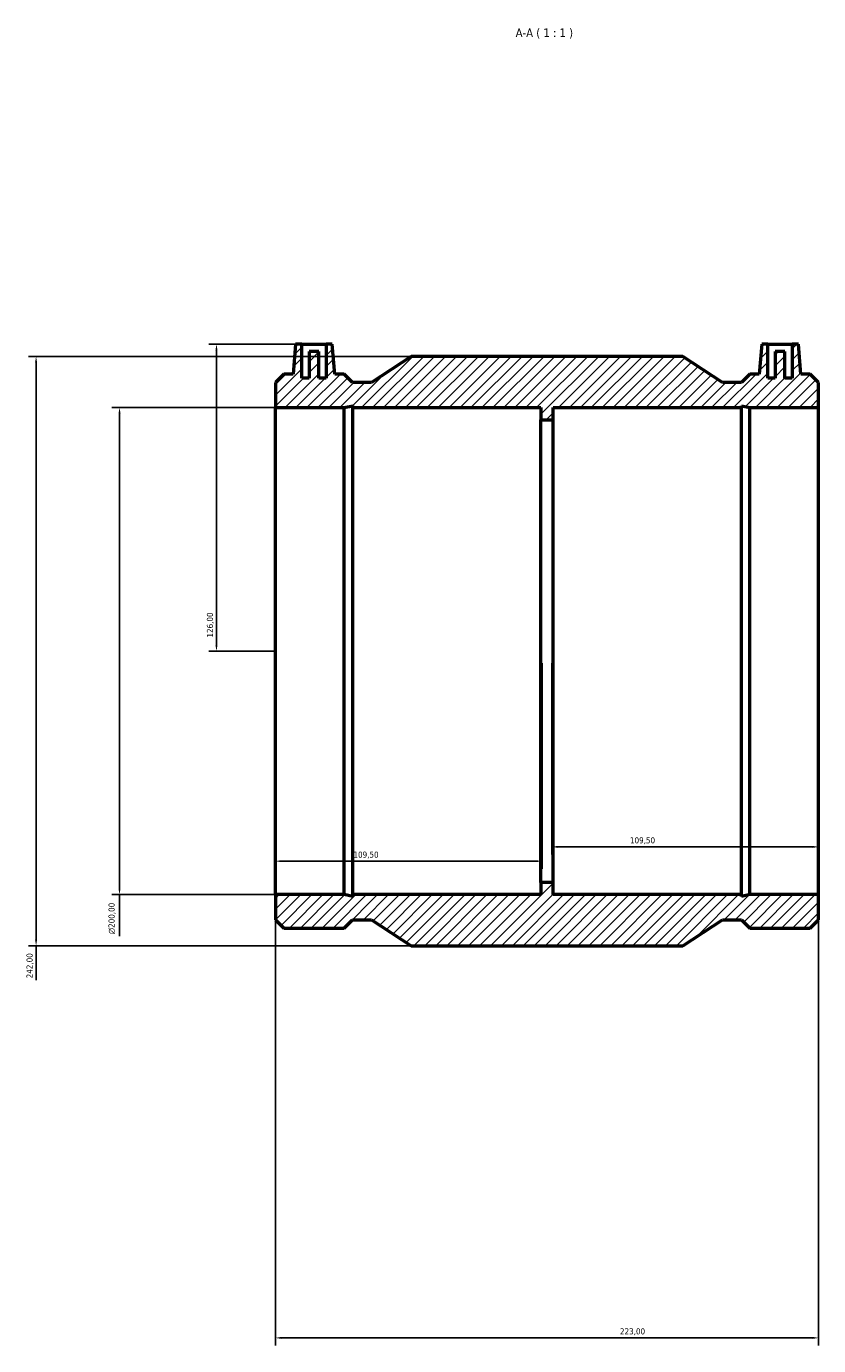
# Model space of a CAD drawing. Header units: millimetres. Extents: x -202 to 1296, y -254 to 1891.
# Tile 5 of 6: x 237 to 562, y 1350 to 1891. Entities that reach past the tile are written whole.
import ezdxf

# ---------------------------------------------------------------- set-up
doc = ezdxf.new("R2010")
doc.units = ezdxf.units.MM
for name, color, linetype, lineweight in [('Dimension (ISO)', 7, 'Continuous', 25), ('Hatch (ISO)', 7, 'Continuous', 18), ('Symbol (ISO)', 7, 'Continuous', 25), ('Visible (ISO)', 7, 'Continuous', 50)]:
    doc.layers.add(name, color=color, linetype=linetype, lineweight=lineweight)
doc.styles.add('Label Text (ISO)', font='tahoma.ttf')
doc.styles.add('Note Text (ISO)', font='tahoma.ttf')
doc.dimstyles.new('Default (ISO)', dxfattribs={"dimtxt": 2.5, "dimasz": 2.5, "dimexe": 3.175, "dimexo": 0, "dimgap": 0.762, "dimtad": 1, "dimrnd": 1e-08, "dimzin": 0, "dimtxsty": 'Note Text (ISO)', "dimcen": 0.09, "dimdle": 10, "dimclrd": 256, "dimclre": 256, "dimclrt": 232, "dimazin": 0, "dimtfac": 1.40208, "dimtmove": 0, "dimatfit": 3, "dimfxl": 1, "dimtolj": 1, "dimtzin": 0, "dimlwd": -1, "dimlwe": -1, "dimarcsym": 0})

# ---------------------------------------------------------------- blocks, each defined once
blk = doc.blocks.new('*D7')
at = {"layer": 'Defpoints', "color": 0, "transparency": 16777216}
for p in [(339.03, 1534.93), (562.03, 1534.93), (562.03, 1352.93)]:
    blk.add_point(p, dxfattribs=at)
at = {"layer": 'Dimension (ISO)', "transparency": 16777216}
for p, q in [((339.03, 1534.93), (339.03, 1349.75)), ((562.03, 1534.93), (562.03, 1349.75)), ((341.53, 1352.93), (559.53, 1352.93))]:
    blk.add_line(p, q, dxfattribs=at)
for points in [[(341.53, 1353.34), (341.53, 1352.51), (339.03, 1352.93)], [(559.53, 1353.34), (559.53, 1352.51), (562.03, 1352.93)]]:
    blk.add_solid(points, dxfattribs=at)
at = {"layer": 'Dimension (ISO)', "color": 232, "true_color": 0xca0064, "transparency": 16777216, "insert": (480.48, 1356.86), "char_height": 2.5, "attachment_point": 1, "style": 'Note Text (ISO)'}
blk.add_mtext('\\A1;223,00', dxfattribs=at)
blk = doc.blocks.new('*D8')
at = {"layer": 'Defpoints', "color": 0, "transparency": 16777216}
for p in [(562.03, 1634.93), (452.53, 1629.93), (452.53, 1554.53)]:
    blk.add_point(p, dxfattribs=at)
at = {"layer": 'Dimension (ISO)', "transparency": 16777216}
for p, q in [((452.53, 1629.93), (452.53, 1551.36)), ((559.53, 1554.53), (455.03, 1554.53))]:
    blk.add_line(p, q, dxfattribs=at)
for points in [[(455.03, 1554.95), (455.03, 1554.11), (452.53, 1554.53)], [(559.53, 1554.95), (559.53, 1554.11), (562.03, 1554.53)]]:
    blk.add_solid(points, dxfattribs=at)
at = {"layer": 'Dimension (ISO)', "color": 232, "true_color": 0xca0064, "transparency": 16777216, "insert": (484.58, 1558.47), "char_height": 2.5, "attachment_point": 1, "style": 'Note Text (ISO)'}
blk.add_mtext('\\A1;109,50', dxfattribs=at)
blk = doc.blocks.new('*D9')
at = {"layer": 'Defpoints', "color": 0, "transparency": 16777216}
for p in [(339.03, 1634.93), (448.53, 1629.93), (339.03, 1548.66)]:
    blk.add_point(p, dxfattribs=at)
at = {"layer": 'Dimension (ISO)', "transparency": 16777216}
for p, q in [((448.53, 1629.93), (448.53, 1545.49)), ((446.03, 1548.66), (341.53, 1548.66))]:
    blk.add_line(p, q, dxfattribs=at)
for points in [[(341.53, 1549.08), (341.53, 1548.25), (339.03, 1548.66)], [(446.03, 1549.08), (446.03, 1548.25), (448.53, 1548.66)]]:
    blk.add_solid(points, dxfattribs=at)
at = {"layer": 'Dimension (ISO)', "color": 232, "true_color": 0xca0064, "transparency": 16777216, "insert": (371.08, 1552.6), "char_height": 2.5, "attachment_point": 1, "style": 'Note Text (ISO)'}
blk.add_mtext('\\A1;109,50', dxfattribs=at)
blk = doc.blocks.new('*D10')
at = {"layer": 'Defpoints', "color": 0, "transparency": 16777216}
for p in [(349.84, 1760.93), (314.84, 1634.93), (339.03, 1634.93)]:
    blk.add_point(p, dxfattribs=at)
at = {"layer": 'Dimension (ISO)', "transparency": 16777216}
for p, q in [((349.84, 1760.93), (311.66, 1760.93)), ((314.84, 1758.43), (314.84, 1637.43)), ((339.03, 1634.93), (311.66, 1634.93))]:
    blk.add_line(p, q, dxfattribs=at)
for points in [[(314.42, 1758.43), (315.25, 1758.43), (314.84, 1760.93)], [(314.42, 1637.43), (315.25, 1637.43), (314.84, 1634.93)]]:
    blk.add_solid(points, dxfattribs=at)
at = {"layer": 'Dimension (ISO)', "color": 232, "true_color": 0xca0064, "transparency": 16777216, "insert": (310.9, 1640.47), "char_height": 2.5, "attachment_point": 1, "rotation": 90, "style": 'Note Text (ISO)'}
blk.add_mtext('\\A1;126,00', dxfattribs=at)
blk = doc.blocks.new('*D11')
at = {"layer": 'Defpoints', "color": 0, "transparency": 16777216}
for p in [(394.78, 1755.93), (240.78, 1513.93), (394.78, 1513.93)]:
    blk.add_point(p, dxfattribs=at)
at = {"layer": 'Dimension (ISO)', "transparency": 16777216}
for p, q in [((394.78, 1755.93), (237.61, 1755.93)), ((240.78, 1753.43), (240.78, 1516.43)), ((394.78, 1513.93), (237.61, 1513.93)), ((240.78, 1513.93), (240.78, 1499.8))]:
    blk.add_line(p, q, dxfattribs=at)
for points in [[(240.36, 1753.43), (241.2, 1753.43), (240.78, 1755.93)], [(240.36, 1516.43), (241.2, 1516.43), (240.78, 1513.93)]]:
    blk.add_solid(points, dxfattribs=at)
at = {"layer": 'Dimension (ISO)', "color": 232, "true_color": 0xca0064, "transparency": 16777216, "insert": (236.85, 1500.56), "char_height": 2.5, "attachment_point": 1, "rotation": 90, "style": 'Note Text (ISO)'}
blk.add_mtext('\\A1;242,00', dxfattribs=at)
blk = doc.blocks.new('*D12')
at = {"layer": 'Defpoints', "color": 0, "transparency": 16777216}
for p in [(339.03, 1734.93), (275.03, 1534.93), (339.03, 1534.93)]:
    blk.add_point(p, dxfattribs=at)
at = {"layer": 'Dimension (ISO)', "transparency": 16777216}
for p, q in [((339.03, 1734.93), (271.86, 1734.93)), ((275.03, 1732.43), (275.03, 1537.43)), ((339.03, 1534.93), (271.86, 1534.93)), ((275.03, 1534.93), (275.03, 1517.92))]:
    blk.add_line(p, q, dxfattribs=at)
for points in [[(274.61, 1732.43), (275.45, 1732.43), (275.03, 1734.93)], [(274.61, 1537.43), (275.45, 1537.43), (275.03, 1534.93)]]:
    blk.add_solid(points, dxfattribs=at)
at = {"layer": 'Dimension (ISO)', "color": 232, "true_color": 0xca0064, "transparency": 16777216, "insert": (270.51, 1518.68), "char_height": 2.5, "attachment_point": 1, "rotation": 90, "style": 'Note Text (ISO)'}
blk.add_mtext('\\A1;\\fAIGDT|b0|i0;\\H2.5000;\\ln\\fTahoma|b0|i0;\\H2.5000;200,00', dxfattribs=at)

msp = doc.modelspace()

# ---------------------------------------------------------------- hatches: boundary and pattern name
at = {"layer": 'Hatch (ISO)'}
h = msp.add_hatch(dxfattribs=at)
h.set_pattern_fill('ANSI31', color=256, scale=25.4, style=0)
h.set_pattern_definition([(45, (0, 0), (-2.245064, 2.245064), [])])
h.paths.add_polyline_path([(339.031, 1745.255), (339.031, 1734.927), (367.229, 1734.927), (370.755, 1735.677), (370.755, 1734.927), (448.031, 1734.927), (448.031, 1729.927), (453.031, 1729.927), (453.031, 1734.927), (530.307, 1734.927), (530.307, 1735.677), (533.833, 1734.927), (562.031, 1734.927), (562.031, 1745.255), (558.619, 1748.667), (554.799, 1748.667), (553.726, 1760.927), (551.226, 1760.927), (551.226, 1746.927), (548.226, 1746.927), (548.226, 1757.927), (544.226, 1757.927), (544.226, 1746.927), (541.226, 1746.927), (541.226, 1760.927), (538.726, 1760.927), (537.654, 1748.667), (533.833, 1748.667), (530.421, 1745.255), (522.519, 1745.255), (506.281, 1755.927), (394.781, 1755.927), (378.544, 1745.255), (370.641, 1745.255), (367.229, 1748.667), (363.409, 1748.667), (362.336, 1760.927), (359.836, 1760.927), (359.836, 1746.927), (356.836, 1746.927), (356.836, 1757.927), (352.836, 1757.927), (352.836, 1746.927), (349.836, 1746.927), (349.836, 1760.927), (347.336, 1760.927), (346.264, 1748.667), (342.443, 1748.667)])
h.paths.add_polyline_path([(339.031, 1534.927), (339.031, 1524.6), (342.443, 1521.187), (367.229, 1521.187), (370.641, 1524.6), (378.544, 1524.6), (394.781, 1513.927), (506.281, 1513.927), (522.519, 1524.6), (530.421, 1524.6), (533.833, 1521.187), (558.619, 1521.187), (562.031, 1524.6), (562.031, 1534.927), (533.833, 1534.927), (530.307, 1534.178), (530.307, 1534.927), (453.031, 1534.927), (453.031, 1539.927), (448.031, 1539.927), (448.031, 1534.927), (370.755, 1534.927), (370.755, 1534.178), (367.229, 1534.927)])

# ---------------------------------------------------------------- linework, layer by layer
at = {"layer": 'Visible (ISO)'}
for p, q in [((347.336, 1760.927), (346.264, 1748.667)), ((349.836, 1760.927), (347.336, 1760.927)), ((349.836, 1746.927), (349.836, 1760.927)), ((349.836, 1760.927), (359.836, 1760.927)), ((362.336, 1760.927), (359.836, 1760.927)), ((359.836, 1760.927), (359.836, 1746.927)), ((363.409, 1748.667), (362.336, 1760.927)), ((538.726, 1760.927), (537.654, 1748.667)), ((541.226, 1760.927), (538.726, 1760.927)), ((541.226, 1746.927), (541.226, 1760.927)), ((541.226, 1760.927), (551.226, 1760.927)), ((553.726, 1760.927), (551.226, 1760.927)), ((551.226, 1760.927), (551.226, 1746.927)), ((554.799, 1748.667), (553.726, 1760.927)), ((356.836, 1757.927), (352.836, 1757.927)), ((352.836, 1757.927), (352.836, 1746.927)), ((356.836, 1746.927), (356.836, 1757.927)), ((394.781, 1755.927), (378.544, 1745.255)), ((506.281, 1755.927), (394.781, 1755.927)), ((522.519, 1745.255), (506.281, 1755.927)), ((548.226, 1757.927), (544.226, 1757.927)), ((544.226, 1757.927), (544.226, 1746.927)), ((548.226, 1746.927), (548.226, 1757.927)), ((342.443, 1748.667), (339.031, 1745.255)), ((339.031, 1745.255), (339.031, 1734.927)), ((346.264, 1748.667), (342.443, 1748.667)), ((352.836, 1746.927), (349.836, 1746.927)), ((359.836, 1746.927), (356.836, 1746.927)), ((367.229, 1748.667), (363.409, 1748.667)), ((370.641, 1745.255), (367.229, 1748.667)), ((378.544, 1745.255), (370.641, 1745.255)), ((530.421, 1745.255), (522.519, 1745.255)), ((533.833, 1748.667), (530.421, 1745.255)), ((537.654, 1748.667), (533.833, 1748.667)), ((544.226, 1746.927), (541.226, 1746.927)), ((551.226, 1746.927), (548.226, 1746.927)), ((558.619, 1748.667), (554.799, 1748.667)), ((562.031, 1745.255), (558.619, 1748.667)), ((562.031, 1734.927), (562.031, 1745.255)), ((339.031, 1734.927), (367.229, 1734.927)), ((339.031, 1534.927), (339.031, 1734.927)), ((367.229, 1734.927), (370.755, 1735.677)), ((367.229, 1534.927), (367.229, 1734.927)), ((370.755, 1735.677), (370.755, 1734.927)), ((370.755, 1734.927), (448.031, 1734.927)), ((370.755, 1534.927), (370.755, 1734.927)), ((448.031, 1734.927), (448.031, 1729.927)), ((453.031, 1729.927), (453.031, 1734.927)), ((453.031, 1734.927), (530.307, 1734.927)), ((530.307, 1734.927), (530.307, 1735.677)), ((530.307, 1735.677), (533.833, 1734.927)), ((530.307, 1534.927), (530.307, 1734.927)), ((533.833, 1734.927), (562.031, 1734.927)), ((533.833, 1534.927), (533.833, 1734.927)), ((562.031, 1534.927), (562.031, 1734.927)), ((448.031, 1729.927), (453.031, 1729.927)), ((448.031, 1539.927), (448.031, 1729.927)), ((453.031, 1539.927), (453.031, 1729.927)), ((453.031, 1539.927), (448.031, 1539.927)), ((448.031, 1539.927), (448.031, 1534.927)), ((453.031, 1534.927), (453.031, 1539.927)), ((339.031, 1534.927), (339.031, 1524.6)), ((367.229, 1534.927), (339.031, 1534.927)), ((370.755, 1534.178), (367.229, 1534.927)), ((448.031, 1534.927), (370.755, 1534.927)), ((370.755, 1534.927), (370.755, 1534.178)), ((530.307, 1534.927), (453.031, 1534.927)), ((533.833, 1534.927), (530.307, 1534.178)), ((530.307, 1534.178), (530.307, 1534.927)), ((562.031, 1534.927), (533.833, 1534.927)), ((562.031, 1524.6), (562.031, 1534.927)), ((339.031, 1524.6), (342.443, 1521.187)), ((367.229, 1521.187), (370.641, 1524.6)), ((370.641, 1524.6), (378.544, 1524.6)), ((378.544, 1524.6), (394.781, 1513.927)), ((506.281, 1513.927), (522.519, 1524.6)), ((522.519, 1524.6), (530.421, 1524.6)), ((530.421, 1524.6), (533.833, 1521.187)), ((558.619, 1521.187), (562.031, 1524.6)), ((342.443, 1521.187), (367.229, 1521.187)), ((533.833, 1521.187), (558.619, 1521.187)), ((394.781, 1513.927), (506.281, 1513.927))]:
    msp.add_line(p, q, dxfattribs=at)

# ---------------------------------------------------------------- texts
at = {"layer": 'Symbol (ISO)', "insert": (437.669, 1886.427), "char_height": 3.5, "attachment_point": 7, "style": 'Label Text (ISO)'}
msp.add_mtext('A-A ( 1 : 1 )', dxfattribs=at)

# ---------------------------------------------------------------- dimensions: what is measured, and where the dimension line sits
at = {"layer": 'Dimension (ISO)'}
for base, p1, p2, angle, override, picture, middle in [((314.836, 1634.927), (349.836, 1760.927), (339.031, 1634.927), 90, {"dimdec": 2, "dimtp": 0, "dimtm": 0, "dimtdec": 2, "dimtofl": 0, "dimatfit": 1}, '*D10', (314.836, 1645.427)), ((240.781, 1513.927), (394.781, 1755.927), (394.781, 1513.927), 90, {"dimdec": 2, "dimtp": 0, "dimtm": 0, "dimtdec": 2, "dimtofl": 0, "dimatfit": 2}, '*D11', (240.781, 1505.613)), ((339.031, 1548.663), (448.531, 1629.927), (339.031, 1634.927), 180, {"dimdec": 2, "dimse2": 1, "dimtp": 0, "dimtm": 0, "dimtdec": 2, "dimtofl": 0, "dimatfit": 1}, '*D9', (376.031, 1548.663)), ((452.531, 1554.532), (562.031, 1634.927), (452.531, 1629.927), 180, {"dimdec": 2, "dimse1": 1, "dimtp": 0, "dimtm": 0, "dimtdec": 2, "dimtofl": 0, "dimatfit": 1}, '*D8', (489.531, 1554.532)), ((562.031, 1352.927), (339.031, 1534.927), (562.031, 1534.927), 180, {"dimdec": 2, "dimtp": 0, "dimtm": 0, "dimtdec": 2, "dimtofl": 0, "dimatfit": 1}, '*D7', (485.531, 1352.927))]:
    dim = msp.add_linear_dim(base=base, p1=p1, p2=p2, angle=angle, dimstyle='Default (ISO)', override=override, dxfattribs=at)
    dim.commit()
    dim.dimension.update_dxf_attribs({"geometry": picture, "text_midpoint": middle, "dimtype": 160})
dim = msp.add_linear_dim(base=(275.031, 1534.927), p1=(339.031, 1734.927), p2=(339.031, 1534.927), angle=90, text='\\fAIGDT|b0|i0;\\H2.5000;\\ln\\fTahoma|b0|i0;\\H2.5000;<>', dimstyle='Default (ISO)', override={"dimdec": 2, "dimtp": 0, "dimtm": 0, "dimtdec": 2, "dimtofl": 0, "dimatfit": 2}, dxfattribs=at)
dim.commit()
dim.dimension.update_dxf_attribs({"geometry": '*D12', "text_midpoint": (275.031, 1525.172), "dimtype": 160})

doc.saveas('drawing.dxf')
